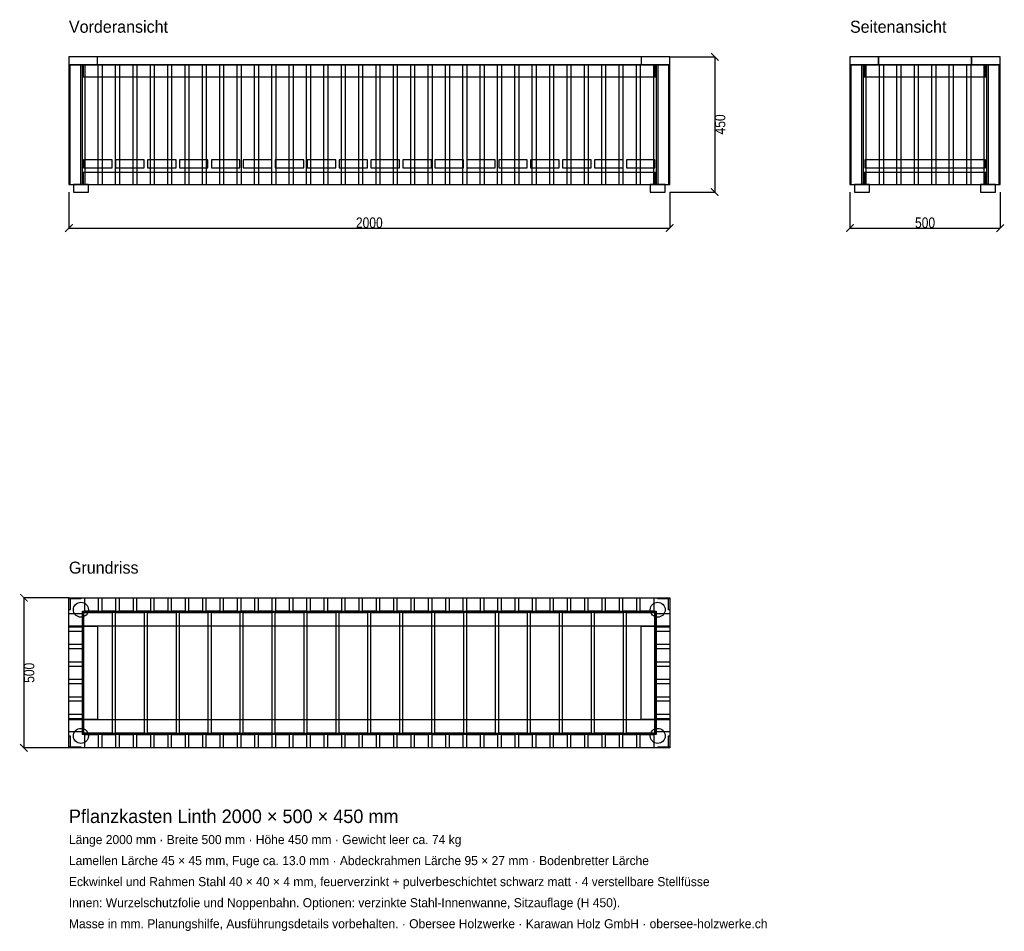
# Model space of a CAD drawing. Header units: millimetres. Extents: x -164 to 3114, y -3510 to -477.
import ezdxf

# ---------------------------------------------------------------- set-up
doc = ezdxf.new("R2010")
doc.units = ezdxf.units.MM
for name, color, linetype in [('2D_Ansichten', 7, 'Continuous'), ('2D_Masse', 1, 'Continuous'), ('2D_Text', 7, 'Continuous')]:
    doc.layers.add(name, color=color, linetype=linetype)
doc.styles.add('OpenSansCondensed-Light', font='OpenSansCondensed-Light.ttf')
doc.dimstyles.new('EZDXF', dxfattribs={"dimtxt": 35, "dimasz": 25, "dimexe": 0.375, "dimexo": 0.125, "dimgap": 0.1, "dimtad": 1, "dimdec": 0, "dimzin": 12, "dimdsep": 46, "dimtxsty": 'OpenSansCondensed-Light', "dimblk": 'ARCHTICK', "dimcen": 2.5, "dimazin": 3, "dimtfac": 0.5, "dimtmove": 2, "dimatfit": 3})

# ---------------------------------------------------------------- blocks, each defined once
blk = doc.blocks.new('_ARCHTICK')
at = {"color": 0, "linetype": 'BYBLOCK', "const_width": 0.15}
blk.add_lwpolyline([(-0.5, -0.5), (0.5, 0.5)], dxfattribs=at)

msp = doc.modelspace()

# ---------------------------------------------------------------- linework, layer by layer
at = {"layer": '2D_Ansichten'}
for points in [[(0, -627), (2000, -627), (2000, -600), (0, -600)], [(0, -627), (2000, -627), (2000, -600), (0, -600)], [(0, -627), (95, -627), (95, -600), (0, -600)], [(1905, -627), (2000, -627), (2000, -600), (1905, -600)], [(2600, -627), (2695, -627), (2695, -600), (2600, -600)], [(2695, -627), (3005, -627), (3005, -600), (2695, -600)], [(2695, -627), (3005, -627), (3005, -600), (2695, -600)], [(3005, -627), (3100, -627), (3100, -600), (3005, -600)], [(0, -1025), (40, -1025), (40, -627), (0, -627)], [(0, -1025), (4, -1025), (4, -627), (0, -627)], [(0, -1025), (40, -1025), (40, -627), (0, -627)], [(0, -1025), (4, -1025), (4, -627), (0, -627)], [(0, -1025), (45, -1025), (45, -627), (0, -627)], [(0, -1025), (45, -1025), (45, -627), (0, -627)], [(0, -1025), (45, -1025), (45, -627), (0, -627)], [(0, -1025), (45, -1025), (45, -627), (0, -627)], [(0, -1025), (45, -1025), (45, -627), (0, -627)], [(0, -1025), (45, -1025), (45, -627), (0, -627)], [(0, -1025), (45, -1025), (45, -627), (0, -627)], [(45, -667), (1955, -667), (1955, -627), (45, -627)], [(45, -667), (1955, -667), (1955, -627), (45, -627)], [(45, -667), (49, -667), (49, -627), (45, -627)], [(52.8, -1025), (97.8, -1025), (97.8, -627), (52.8, -627)], [(52.8, -1025), (97.8, -1025), (97.8, -627), (52.8, -627)], [(110.6, -1025), (155.6, -1025), (155.6, -627), (110.6, -627)], [(110.6, -1025), (155.6, -1025), (155.6, -627), (110.6, -627)], [(168.4, -1025), (213.4, -1025), (213.4, -627), (168.4, -627)], [(168.4, -1025), (213.4, -1025), (213.4, -627), (168.4, -627)], [(226.2, -1025), (271.2, -1025), (271.2, -627), (226.2, -627)], [(226.2, -1025), (271.2, -1025), (271.2, -627), (226.2, -627)], [(284, -1025), (329, -1025), (329, -627), (284, -627)], [(284, -1025), (329, -1025), (329, -627), (284, -627)], [(341.8, -1025), (386.8, -1025), (386.8, -627), (341.8, -627)], [(341.8, -1025), (386.8, -1025), (386.8, -627), (341.8, -627)], [(399.6, -1025), (444.6, -1025), (444.6, -627), (399.6, -627)], [(399.6, -1025), (444.6, -1025), (444.6, -627), (399.6, -627)], [(457.4, -1025), (502.4, -1025), (502.4, -627), (457.4, -627)], [(457.4, -1025), (502.4, -1025), (502.4, -627), (457.4, -627)], [(515.1, -1025), (560.1, -1025), (560.1, -627), (515.1, -627)], [(515.1, -1025), (560.1, -1025), (560.1, -627), (515.1, -627)], [(572.9, -1025), (617.9, -1025), (617.9, -627), (572.9, -627)], [(572.9, -1025), (617.9, -1025), (617.9, -627), (572.9, -627)], [(630.7, -1025), (675.7, -1025), (675.7, -627), (630.7, -627)], [(630.7, -1025), (675.7, -1025), (675.7, -627), (630.7, -627)], [(688.5, -1025), (733.5, -1025), (733.5, -627), (688.5, -627)], [(688.5, -1025), (733.5, -1025), (733.5, -627), (688.5, -627)], [(746.3, -1025), (791.3, -1025), (791.3, -627), (746.3, -627)], [(746.3, -1025), (791.3, -1025), (791.3, -627), (746.3, -627)], [(804.1, -1025), (849.1, -1025), (849.1, -627), (804.1, -627)], [(804.1, -1025), (849.1, -1025), (849.1, -627), (804.1, -627)], [(861.9, -1025), (906.9, -1025), (906.9, -627), (861.9, -627)], [(861.9, -1025), (906.9, -1025), (906.9, -627), (861.9, -627)], [(919.7, -1025), (964.7, -1025), (964.7, -627), (919.7, -627)], [(919.7, -1025), (964.7, -1025), (964.7, -627), (919.7, -627)], [(977.5, -1025), (1022.5, -1025), (1022.5, -627), (977.5, -627)], [(977.5, -1025), (1022.5, -1025), (1022.5, -627), (977.5, -627)], [(1035.3, -1025), (1080.3, -1025), (1080.3, -627), (1035.3, -627)], [(1035.3, -1025), (1080.3, -1025), (1080.3, -627), (1035.3, -627)], [(1093.1, -1025), (1138.1, -1025), (1138.1, -627), (1093.1, -627)], [(1093.1, -1025), (1138.1, -1025), (1138.1, -627), (1093.1, -627)], [(1150.9, -1025), (1195.9, -1025), (1195.9, -627), (1150.9, -627)], [(1150.9, -1025), (1195.9, -1025), (1195.9, -627), (1150.9, -627)], [(1208.7, -1025), (1253.7, -1025), (1253.7, -627), (1208.7, -627)], [(1208.7, -1025), (1253.7, -1025), (1253.7, -627), (1208.7, -627)], [(1266.5, -1025), (1311.5, -1025), (1311.5, -627), (1266.5, -627)], [(1266.5, -1025), (1311.5, -1025), (1311.5, -627), (1266.5, -627)], [(1324.3, -1025), (1369.3, -1025), (1369.3, -627), (1324.3, -627)], [(1324.3, -1025), (1369.3, -1025), (1369.3, -627), (1324.3, -627)], [(1382.1, -1025), (1427.1, -1025), (1427.1, -627), (1382.1, -627)], [(1382.1, -1025), (1427.1, -1025), (1427.1, -627), (1382.1, -627)], [(1439.9, -1025), (1484.9, -1025), (1484.9, -627), (1439.9, -627)], [(1439.9, -1025), (1484.9, -1025), (1484.9, -627), (1439.9, -627)], [(1497.6, -1025), (1542.6, -1025), (1542.6, -627), (1497.6, -627)], [(1497.6, -1025), (1542.6, -1025), (1542.6, -627), (1497.6, -627)], [(1555.4, -1025), (1600.4, -1025), (1600.4, -627), (1555.4, -627)], [(1555.4, -1025), (1600.4, -1025), (1600.4, -627), (1555.4, -627)], [(1613.2, -1025), (1658.2, -1025), (1658.2, -627), (1613.2, -627)], [(1613.2, -1025), (1658.2, -1025), (1658.2, -627), (1613.2, -627)], [(1671, -1025), (1716, -1025), (1716, -627), (1671, -627)], [(1671, -1025), (1716, -1025), (1716, -627), (1671, -627)], [(1728.8, -1025), (1773.8, -1025), (1773.8, -627), (1728.8, -627)], [(1728.8, -1025), (1773.8, -1025), (1773.8, -627), (1728.8, -627)], [(1786.6, -1025), (1831.6, -1025), (1831.6, -627), (1786.6, -627)], [(1786.6, -1025), (1831.6, -1025), (1831.6, -627), (1786.6, -627)], [(1844.4, -1025), (1889.4, -1025), (1889.4, -627), (1844.4, -627)], [(1844.4, -1025), (1889.4, -1025), (1889.4, -627), (1844.4, -627)], [(1902.2, -1025), (1947.2, -1025), (1947.2, -627), (1902.2, -627)], [(1902.2, -1025), (1947.2, -1025), (1947.2, -627), (1902.2, -627)], [(1951, -667), (1955, -667), (1955, -627), (1951, -627)], [(1955, -1025), (2000, -1025), (2000, -627), (1955, -627)], [(1955, -1025), (2000, -1025), (2000, -627), (1955, -627)], [(1955, -1025), (2000, -1025), (2000, -627), (1955, -627)], [(1955, -1025), (2000, -1025), (2000, -627), (1955, -627)], [(1955, -1025), (2000, -1025), (2000, -627), (1955, -627)], [(1955, -1025), (2000, -1025), (2000, -627), (1955, -627)], [(1955, -1025), (2000, -1025), (2000, -627), (1955, -627)], [(1960, -1025), (2000, -1025), (2000, -627), (1960, -627)], [(1960, -1025), (2000, -1025), (2000, -627), (1960, -627)], [(1996, -1025), (2000, -1025), (2000, -627), (1996, -627)], [(1996, -1025), (2000, -1025), (2000, -627), (1996, -627)], [(2600, -1025), (2604, -1025), (2604, -627), (2600, -627)], [(2600, -1025), (2640, -1025), (2640, -627), (2600, -627)], [(2600, -1025), (2604, -1025), (2604, -627), (2600, -627)], [(2600, -1025), (2640, -1025), (2640, -627), (2600, -627)], [(2600, -1025), (2645, -1025), (2645, -627), (2600, -627)], [(2600, -1025), (2645, -1025), (2645, -627), (2600, -627)], [(2600, -1025), (2645, -1025), (2645, -627), (2600, -627)], [(2600, -1025), (2645, -1025), (2645, -627), (2600, -627)], [(2600, -1025), (2645, -1025), (2645, -627), (2600, -627)], [(2600, -1025), (2645, -1025), (2645, -627), (2600, -627)], [(2600, -1025), (2645, -1025), (2645, -627), (2600, -627)], [(2600, -1025), (2645, -1025), (2645, -627), (2600, -627)], [(2600, -1025), (2645, -1025), (2645, -627), (2600, -627)], [(2600, -1025), (2645, -1025), (2645, -627), (2600, -627)], [(2600, -1025), (2645, -1025), (2645, -627), (2600, -627)], [(2600, -1025), (2645, -1025), (2645, -627), (2600, -627)], [(2600, -1025), (2645, -1025), (2645, -627), (2600, -627)], [(2600, -1025), (2645, -1025), (2645, -627), (2600, -627)], [(2600, -1025), (2645, -1025), (2645, -627), (2600, -627)], [(2600, -1025), (2645, -1025), (2645, -627), (2600, -627)], [(2600, -1025), (2645, -1025), (2645, -627), (2600, -627)], [(2600, -1025), (2645, -1025), (2645, -627), (2600, -627)], [(2600, -1025), (2645, -1025), (2645, -627), (2600, -627)], [(2600, -1025), (2645, -1025), (2645, -627), (2600, -627)], [(2600, -1025), (2645, -1025), (2645, -627), (2600, -627)], [(2600, -1025), (2645, -1025), (2645, -627), (2600, -627)], [(2600, -1025), (2645, -1025), (2645, -627), (2600, -627)], [(2600, -1025), (2645, -1025), (2645, -627), (2600, -627)], [(2600, -1025), (2645, -1025), (2645, -627), (2600, -627)], [(2600, -1025), (2645, -1025), (2645, -627), (2600, -627)], [(2600, -1025), (2645, -1025), (2645, -627), (2600, -627)], [(2600, -1025), (2645, -1025), (2645, -627), (2600, -627)], [(2600, -1025), (2645, -1025), (2645, -627), (2600, -627)], [(2600, -1025), (2645, -1025), (2645, -627), (2600, -627)], [(2600, -1025), (2645, -1025), (2645, -627), (2600, -627)], [(2600, -1025), (2645, -1025), (2645, -627), (2600, -627)], [(2600, -1025), (2645, -1025), (2645, -627), (2600, -627)], [(2645, -667), (2649, -667), (2649, -627), (2645, -627)], [(2649, -667), (3051, -667), (3051, -627), (2649, -627)], [(2649, -667), (3051, -667), (3051, -627), (2649, -627)], [(2653.1, -1025), (2698.1, -1025), (2698.1, -627), (2653.1, -627)], [(2653.1, -1025), (2698.1, -1025), (2698.1, -627), (2653.1, -627)], [(2711.2, -1025), (2756.2, -1025), (2756.2, -627), (2711.2, -627)], [(2711.2, -1025), (2756.2, -1025), (2756.2, -627), (2711.2, -627)], [(2769.4, -1025), (2814.4, -1025), (2814.4, -627), (2769.4, -627)], [(2769.4, -1025), (2814.4, -1025), (2814.4, -627), (2769.4, -627)], [(2827.5, -1025), (2872.5, -1025), (2872.5, -627), (2827.5, -627)], [(2827.5, -1025), (2872.5, -1025), (2872.5, -627), (2827.5, -627)], [(2885.6, -1025), (2930.6, -1025), (2930.6, -627), (2885.6, -627)], [(2885.6, -1025), (2930.6, -1025), (2930.6, -627), (2885.6, -627)], [(2943.8, -1025), (2988.8, -1025), (2988.8, -627), (2943.8, -627)], [(2943.8, -1025), (2988.8, -1025), (2988.8, -627), (2943.8, -627)], [(3001.9, -1025), (3046.9, -1025), (3046.9, -627), (3001.9, -627)], [(3001.9, -1025), (3046.9, -1025), (3046.9, -627), (3001.9, -627)], [(3051, -667), (3055, -667), (3055, -627), (3051, -627)], [(3055, -1025), (3100, -1025), (3100, -627), (3055, -627)], [(3055, -1025), (3100, -1025), (3100, -627), (3055, -627)], [(3055, -1025), (3100, -1025), (3100, -627), (3055, -627)], [(3055, -1025), (3100, -1025), (3100, -627), (3055, -627)], [(3055, -1025), (3100, -1025), (3100, -627), (3055, -627)], [(3055, -1025), (3100, -1025), (3100, -627), (3055, -627)], [(3055, -1025), (3100, -1025), (3100, -627), (3055, -627)], [(3055, -1025), (3100, -1025), (3100, -627), (3055, -627)], [(3055, -1025), (3100, -1025), (3100, -627), (3055, -627)], [(3055, -1025), (3100, -1025), (3100, -627), (3055, -627)], [(3055, -1025), (3100, -1025), (3100, -627), (3055, -627)], [(3055, -1025), (3100, -1025), (3100, -627), (3055, -627)], [(3055, -1025), (3100, -1025), (3100, -627), (3055, -627)], [(3055, -1025), (3100, -1025), (3100, -627), (3055, -627)], [(3055, -1025), (3100, -1025), (3100, -627), (3055, -627)], [(3055, -1025), (3100, -1025), (3100, -627), (3055, -627)], [(3055, -1025), (3100, -1025), (3100, -627), (3055, -627)], [(3055, -1025), (3100, -1025), (3100, -627), (3055, -627)], [(3055, -1025), (3100, -1025), (3100, -627), (3055, -627)], [(3055, -1025), (3100, -1025), (3100, -627), (3055, -627)], [(3055, -1025), (3100, -1025), (3100, -627), (3055, -627)], [(3055, -1025), (3100, -1025), (3100, -627), (3055, -627)], [(3055, -1025), (3100, -1025), (3100, -627), (3055, -627)], [(3055, -1025), (3100, -1025), (3100, -627), (3055, -627)], [(3055, -1025), (3100, -1025), (3100, -627), (3055, -627)], [(3055, -1025), (3100, -1025), (3100, -627), (3055, -627)], [(3055, -1025), (3100, -1025), (3100, -627), (3055, -627)], [(3055, -1025), (3100, -1025), (3100, -627), (3055, -627)], [(3055, -1025), (3100, -1025), (3100, -627), (3055, -627)], [(3055, -1025), (3100, -1025), (3100, -627), (3055, -627)], [(3055, -1025), (3100, -1025), (3100, -627), (3055, -627)], [(3055, -1025), (3100, -1025), (3100, -627), (3055, -627)], [(3055, -1025), (3100, -1025), (3100, -627), (3055, -627)], [(3060, -1025), (3100, -1025), (3100, -627), (3060, -627)], [(3060, -1025), (3100, -1025), (3100, -627), (3060, -627)], [(3096, -1025), (3100, -1025), (3100, -627), (3096, -627)], [(3096, -1025), (3100, -1025), (3100, -627), (3096, -627)], [(49, -970), (144, -970), (144, -943), (49, -943)], [(155.3, -970), (250.3, -970), (250.3, -943), (155.3, -943)], [(261.6, -970), (356.6, -970), (356.6, -943), (261.6, -943)], [(367.9, -970), (462.9, -970), (462.9, -943), (367.9, -943)], [(474.2, -970), (569.2, -970), (569.2, -943), (474.2, -943)], [(580.5, -970), (675.5, -970), (675.5, -943), (580.5, -943)], [(686.8, -970), (781.8, -970), (781.8, -943), (686.8, -943)], [(793.1, -970), (888.1, -970), (888.1, -943), (793.1, -943)], [(899.4, -970), (994.4, -970), (994.4, -943), (899.4, -943)], [(1005.6, -970), (1100.6, -970), (1100.6, -943), (1005.6, -943)], [(1111.9, -970), (1206.9, -970), (1206.9, -943), (1111.9, -943)], [(1218.2, -970), (1313.2, -970), (1313.2, -943), (1218.2, -943)], [(1324.5, -970), (1419.5, -970), (1419.5, -943), (1324.5, -943)], [(1430.8, -970), (1525.8, -970), (1525.8, -943), (1430.8, -943)], [(1537.1, -970), (1632.1, -970), (1632.1, -943), (1537.1, -943)], [(1643.4, -970), (1738.4, -970), (1738.4, -943), (1643.4, -943)], [(1749.7, -970), (1844.7, -970), (1844.7, -943), (1749.7, -943)], [(1856, -970), (1951, -970), (1951, -943), (1856, -943)], [(2649, -970), (3051, -970), (3051, -943), (2649, -943)], [(2649, -970), (3051, -970), (3051, -943), (2649, -943)], [(2649, -970), (3051, -970), (3051, -943), (2649, -943)], [(2649, -970), (3051, -970), (3051, -943), (2649, -943)], [(2649, -970), (3051, -970), (3051, -943), (2649, -943)], [(2649, -970), (3051, -970), (3051, -943), (2649, -943)], [(2649, -970), (3051, -970), (3051, -943), (2649, -943)], [(2649, -970), (3051, -970), (3051, -943), (2649, -943)], [(2649, -970), (3051, -970), (3051, -943), (2649, -943)], [(2649, -970), (3051, -970), (3051, -943), (2649, -943)], [(2649, -970), (3051, -970), (3051, -943), (2649, -943)], [(2649, -970), (3051, -970), (3051, -943), (2649, -943)], [(2649, -970), (3051, -970), (3051, -943), (2649, -943)], [(2649, -970), (3051, -970), (3051, -943), (2649, -943)], [(2649, -970), (3051, -970), (3051, -943), (2649, -943)], [(2649, -970), (3051, -970), (3051, -943), (2649, -943)], [(2649, -970), (3051, -970), (3051, -943), (2649, -943)], [(2649, -970), (3051, -970), (3051, -943), (2649, -943)], [(45, -1025), (1955, -1025), (1955, -985), (45, -985)], [(45, -1025), (1955, -1025), (1955, -985), (45, -985)], [(45, -1025), (49, -1025), (49, -985), (45, -985)], [(1951, -1025), (1955, -1025), (1955, -985), (1951, -985)], [(2645, -1025), (2649, -1025), (2649, -985), (2645, -985)], [(2649, -1025), (3051, -1025), (3051, -985), (2649, -985)], [(2649, -1025), (3051, -1025), (3051, -985), (2649, -985)], [(3051, -1025), (3055, -1025), (3055, -985), (3051, -985)], [(15, -1050), (65, -1050), (65, -1025), (15, -1025)], [(15, -1050), (65, -1050), (65, -1025), (15, -1025)], [(1935, -1050), (1985, -1050), (1985, -1025), (1935, -1025)], [(1935, -1050), (1985, -1050), (1985, -1025), (1935, -1025)], [(2615, -1050), (2665, -1050), (2665, -1025), (2615, -1025)], [(2615, -1050), (2665, -1050), (2665, -1025), (2615, -1025)], [(3035, -1050), (3085, -1050), (3085, -1025), (3035, -1025)], [(3035, -1050), (3085, -1050), (3085, -1025), (3035, -1025)], [(0, -2400), (40, -2400), (40, -2404), (0, -2404)], [(0, -2400), (4, -2400), (4, -2440), (0, -2440)], [(0, -2400), (2000, -2400), (2000, -2495), (0, -2495)], [(15, -2440), (15.5, -2435.1), (16.9, -2430.4), (19.2, -2426.1), (22.3, -2422.3), (26.1, -2419.2), (30.4, -2416.9), (35.1, -2415.5), (40, -2415), (44.9, -2415.5), (49.6, -2416.9), (53.9, -2419.2), (57.7, -2422.3), (60.8, -2426.1), (63.1, -2430.4), (64.5, -2435.1), (65, -2440), (64.5, -2444.9), (63.1, -2449.6), (60.8, -2453.9), (57.7, -2457.7), (53.9, -2460.8), (49.6, -2463.1), (44.9, -2464.5), (40, -2465), (35.1, -2464.5), (30.4, -2463.1), (26.1, -2460.8), (22.3, -2457.7), (19.2, -2453.9), (16.9, -2449.6), (15.5, -2444.9)], [(52.8, -2400), (97.8, -2400), (97.8, -2445), (52.8, -2445)], [(110.6, -2400), (155.6, -2400), (155.6, -2445), (110.6, -2445)], [(168.4, -2400), (213.4, -2400), (213.4, -2445), (168.4, -2445)], [(226.2, -2400), (271.2, -2400), (271.2, -2445), (226.2, -2445)], [(284, -2400), (329, -2400), (329, -2445), (284, -2445)], [(341.8, -2400), (386.8, -2400), (386.8, -2445), (341.8, -2445)], [(399.6, -2400), (444.6, -2400), (444.6, -2445), (399.6, -2445)], [(457.4, -2400), (502.4, -2400), (502.4, -2445), (457.4, -2445)], [(515.1, -2400), (560.1, -2400), (560.1, -2445), (515.1, -2445)], [(572.9, -2400), (617.9, -2400), (617.9, -2445), (572.9, -2445)], [(630.7, -2400), (675.7, -2400), (675.7, -2445), (630.7, -2445)], [(688.5, -2400), (733.5, -2400), (733.5, -2445), (688.5, -2445)], [(746.3, -2400), (791.3, -2400), (791.3, -2445), (746.3, -2445)], [(804.1, -2400), (849.1, -2400), (849.1, -2445), (804.1, -2445)], [(861.9, -2400), (906.9, -2400), (906.9, -2445), (861.9, -2445)], [(919.7, -2400), (964.7, -2400), (964.7, -2445), (919.7, -2445)], [(977.5, -2400), (1022.5, -2400), (1022.5, -2445), (977.5, -2445)], [(1035.3, -2400), (1080.3, -2400), (1080.3, -2445), (1035.3, -2445)], [(1093.1, -2400), (1138.1, -2400), (1138.1, -2445), (1093.1, -2445)], [(1150.9, -2400), (1195.9, -2400), (1195.9, -2445), (1150.9, -2445)], [(1208.7, -2400), (1253.7, -2400), (1253.7, -2445), (1208.7, -2445)], [(1266.5, -2400), (1311.5, -2400), (1311.5, -2445), (1266.5, -2445)], [(1324.3, -2400), (1369.3, -2400), (1369.3, -2445), (1324.3, -2445)], [(1382.1, -2400), (1427.1, -2400), (1427.1, -2445), (1382.1, -2445)], [(1439.9, -2400), (1484.9, -2400), (1484.9, -2445), (1439.9, -2445)], [(1497.6, -2400), (1542.6, -2400), (1542.6, -2445), (1497.6, -2445)], [(1555.4, -2400), (1600.4, -2400), (1600.4, -2445), (1555.4, -2445)], [(1613.2, -2400), (1658.2, -2400), (1658.2, -2445), (1613.2, -2445)], [(1671, -2400), (1716, -2400), (1716, -2445), (1671, -2445)], [(1728.8, -2400), (1773.8, -2400), (1773.8, -2445), (1728.8, -2445)], [(1786.6, -2400), (1831.6, -2400), (1831.6, -2445), (1786.6, -2445)], [(1844.4, -2400), (1889.4, -2400), (1889.4, -2445), (1844.4, -2445)], [(1902.2, -2400), (1947.2, -2400), (1947.2, -2445), (1902.2, -2445)], [(1935, -2440), (1935.5, -2435.1), (1936.9, -2430.4), (1939.2, -2426.1), (1942.3, -2422.3), (1946.1, -2419.2), (1950.4, -2416.9), (1955.1, -2415.5), (1960, -2415), (1964.9, -2415.5), (1969.6, -2416.9), (1973.9, -2419.2), (1977.7, -2422.3), (1980.8, -2426.1), (1983.1, -2430.4), (1984.5, -2435.1), (1985, -2440), (1984.5, -2444.9), (1983.1, -2449.6), (1980.8, -2453.9), (1977.7, -2457.7), (1973.9, -2460.8), (1969.6, -2463.1), (1964.9, -2464.5), (1960, -2465), (1955.1, -2464.5), (1950.4, -2463.1), (1946.1, -2460.8), (1942.3, -2457.7), (1939.2, -2453.9), (1936.9, -2449.6), (1935.5, -2444.9)], [(1960, -2400), (2000, -2400), (2000, -2404), (1960, -2404)], [(1996, -2400), (2000, -2400), (2000, -2440), (1996, -2440)], [(0, -2453.1), (45, -2453.1), (45, -2498.1), (0, -2498.1)], [(45, -2445), (1955, -2445), (1955, -2449), (45, -2449)], [(45, -2445), (1955, -2445), (1955, -2449), (45, -2449)], [(45, -2449), (49, -2449), (49, -2851), (45, -2851)], [(45, -2449), (49, -2449), (49, -2851), (45, -2851)], [(49, -2449), (144, -2449), (144, -2851), (49, -2851)], [(155.3, -2449), (250.3, -2449), (250.3, -2851), (155.3, -2851)], [(261.6, -2449), (356.6, -2449), (356.6, -2851), (261.6, -2851)], [(367.9, -2449), (462.9, -2449), (462.9, -2851), (367.9, -2851)], [(474.2, -2449), (569.2, -2449), (569.2, -2851), (474.2, -2851)], [(580.5, -2449), (675.5, -2449), (675.5, -2851), (580.5, -2851)], [(686.8, -2449), (781.8, -2449), (781.8, -2851), (686.8, -2851)], [(793.1, -2449), (888.1, -2449), (888.1, -2851), (793.1, -2851)], [(899.4, -2449), (994.4, -2449), (994.4, -2851), (899.4, -2851)], [(1005.6, -2449), (1100.6, -2449), (1100.6, -2851), (1005.6, -2851)], [(1111.9, -2449), (1206.9, -2449), (1206.9, -2851), (1111.9, -2851)], [(1218.2, -2449), (1313.2, -2449), (1313.2, -2851), (1218.2, -2851)], [(1324.5, -2449), (1419.5, -2449), (1419.5, -2851), (1324.5, -2851)], [(1430.8, -2449), (1525.8, -2449), (1525.8, -2851), (1430.8, -2851)], [(1537.1, -2449), (1632.1, -2449), (1632.1, -2851), (1537.1, -2851)], [(1643.4, -2449), (1738.4, -2449), (1738.4, -2851), (1643.4, -2851)], [(1749.7, -2449), (1844.7, -2449), (1844.7, -2851), (1749.7, -2851)], [(1856, -2449), (1951, -2449), (1951, -2851), (1856, -2851)], [(1951, -2449), (1955, -2449), (1955, -2851), (1951, -2851)], [(1951, -2449), (1955, -2449), (1955, -2851), (1951, -2851)], [(1955, -2453.1), (2000, -2453.1), (2000, -2498.1), (1955, -2498.1)], [(0, -2495), (95, -2495), (95, -2805), (0, -2805)], [(0, -2511.2), (45, -2511.2), (45, -2556.2), (0, -2556.2)], [(1905, -2495), (2000, -2495), (2000, -2805), (1905, -2805)], [(1955, -2511.2), (2000, -2511.2), (2000, -2556.2), (1955, -2556.2)], [(0, -2569.4), (45, -2569.4), (45, -2614.4), (0, -2614.4)], [(1955, -2569.4), (2000, -2569.4), (2000, -2614.4), (1955, -2614.4)], [(0, -2627.5), (45, -2627.5), (45, -2672.5), (0, -2672.5)], [(1955, -2627.5), (2000, -2627.5), (2000, -2672.5), (1955, -2672.5)], [(0, -2685.6), (45, -2685.6), (45, -2730.6), (0, -2730.6)], [(1955, -2685.6), (2000, -2685.6), (2000, -2730.6), (1955, -2730.6)], [(0, -2743.8), (45, -2743.8), (45, -2788.8), (0, -2788.8)], [(1955, -2743.8), (2000, -2743.8), (2000, -2788.8), (1955, -2788.8)], [(0, -2801.9), (45, -2801.9), (45, -2846.9), (0, -2846.9)], [(0, -2805), (2000, -2805), (2000, -2900), (0, -2900)], [(1955, -2801.9), (2000, -2801.9), (2000, -2846.9), (1955, -2846.9)], [(15, -2860), (15.5, -2855.1), (16.9, -2850.4), (19.2, -2846.1), (22.3, -2842.3), (26.1, -2839.2), (30.4, -2836.9), (35.1, -2835.5), (40, -2835), (44.9, -2835.5), (49.6, -2836.9), (53.9, -2839.2), (57.7, -2842.3), (60.8, -2846.1), (63.1, -2850.4), (64.5, -2855.1), (65, -2860), (64.5, -2864.9), (63.1, -2869.6), (60.8, -2873.9), (57.7, -2877.7), (53.9, -2880.8), (49.6, -2883.1), (44.9, -2884.5), (40, -2885), (35.1, -2884.5), (30.4, -2883.1), (26.1, -2880.8), (22.3, -2877.7), (19.2, -2873.9), (16.9, -2869.6), (15.5, -2864.9)], [(45, -2851), (1955, -2851), (1955, -2855), (45, -2855)], [(45, -2851), (1955, -2851), (1955, -2855), (45, -2855)], [(1935, -2860), (1935.5, -2855.1), (1936.9, -2850.4), (1939.2, -2846.1), (1942.3, -2842.3), (1946.1, -2839.2), (1950.4, -2836.9), (1955.1, -2835.5), (1960, -2835), (1964.9, -2835.5), (1969.6, -2836.9), (1973.9, -2839.2), (1977.7, -2842.3), (1980.8, -2846.1), (1983.1, -2850.4), (1984.5, -2855.1), (1985, -2860), (1984.5, -2864.9), (1983.1, -2869.6), (1980.8, -2873.9), (1977.7, -2877.7), (1973.9, -2880.8), (1969.6, -2883.1), (1964.9, -2884.5), (1960, -2885), (1955.1, -2884.5), (1950.4, -2883.1), (1946.1, -2880.8), (1942.3, -2877.7), (1939.2, -2873.9), (1936.9, -2869.6), (1935.5, -2864.9)], [(0, -2860), (4, -2860), (4, -2900), (0, -2900)], [(52.8, -2855), (97.8, -2855), (97.8, -2900), (52.8, -2900)], [(110.6, -2855), (155.6, -2855), (155.6, -2900), (110.6, -2900)], [(168.4, -2855), (213.4, -2855), (213.4, -2900), (168.4, -2900)], [(226.2, -2855), (271.2, -2855), (271.2, -2900), (226.2, -2900)], [(284, -2855), (329, -2855), (329, -2900), (284, -2900)], [(341.8, -2855), (386.8, -2855), (386.8, -2900), (341.8, -2900)], [(399.6, -2855), (444.6, -2855), (444.6, -2900), (399.6, -2900)], [(457.4, -2855), (502.4, -2855), (502.4, -2900), (457.4, -2900)], [(515.1, -2855), (560.1, -2855), (560.1, -2900), (515.1, -2900)], [(572.9, -2855), (617.9, -2855), (617.9, -2900), (572.9, -2900)], [(630.7, -2855), (675.7, -2855), (675.7, -2900), (630.7, -2900)], [(688.5, -2855), (733.5, -2855), (733.5, -2900), (688.5, -2900)], [(746.3, -2855), (791.3, -2855), (791.3, -2900), (746.3, -2900)], [(804.1, -2855), (849.1, -2855), (849.1, -2900), (804.1, -2900)], [(861.9, -2855), (906.9, -2855), (906.9, -2900), (861.9, -2900)], [(919.7, -2855), (964.7, -2855), (964.7, -2900), (919.7, -2900)], [(977.5, -2855), (1022.5, -2855), (1022.5, -2900), (977.5, -2900)], [(1035.3, -2855), (1080.3, -2855), (1080.3, -2900), (1035.3, -2900)], [(1093.1, -2855), (1138.1, -2855), (1138.1, -2900), (1093.1, -2900)], [(1150.9, -2855), (1195.9, -2855), (1195.9, -2900), (1150.9, -2900)], [(1208.7, -2855), (1253.7, -2855), (1253.7, -2900), (1208.7, -2900)], [(1266.5, -2855), (1311.5, -2855), (1311.5, -2900), (1266.5, -2900)], [(1324.3, -2855), (1369.3, -2855), (1369.3, -2900), (1324.3, -2900)], [(1382.1, -2855), (1427.1, -2855), (1427.1, -2900), (1382.1, -2900)], [(1439.9, -2855), (1484.9, -2855), (1484.9, -2900), (1439.9, -2900)], [(1497.6, -2855), (1542.6, -2855), (1542.6, -2900), (1497.6, -2900)], [(1555.4, -2855), (1600.4, -2855), (1600.4, -2900), (1555.4, -2900)], [(1613.2, -2855), (1658.2, -2855), (1658.2, -2900), (1613.2, -2900)], [(1671, -2855), (1716, -2855), (1716, -2900), (1671, -2900)], [(1728.8, -2855), (1773.8, -2855), (1773.8, -2900), (1728.8, -2900)], [(1786.6, -2855), (1831.6, -2855), (1831.6, -2900), (1786.6, -2900)], [(1844.4, -2855), (1889.4, -2855), (1889.4, -2900), (1844.4, -2900)], [(1902.2, -2855), (1947.2, -2855), (1947.2, -2900), (1902.2, -2900)], [(1996, -2860), (2000, -2860), (2000, -2900), (1996, -2900)], [(0, -2896), (40, -2896), (40, -2900), (0, -2900)], [(1960, -2896), (2000, -2896), (2000, -2900), (1960, -2900)]]:
    msp.add_lwpolyline(points, close=True, dxfattribs=at)

# ---------------------------------------------------------------- texts
at = {"layer": '2D_Text'}
for s, height, p in [('Vorderansicht', 40, (0, -520)), ('Seitenansicht', 40, (2600, -520)), ('Grundriss', 40, (0, -2320)), ('Pflanzkasten Linth 2000 × 500 × 450 mm', 45, (0, -3150)), ('Länge 2000 mm · Breite 500 mm · Höhe 450 mm · Gewicht leer ca. 74 kg', 30, (0, -3220)), ('Lamellen Lärche 45 × 45 mm, Fuge ca. 13.0 mm · Abdeckrahmen Lärche 95 × 27 mm · Bodenbretter Lärche', 30, (0, -3290)), ('Eckwinkel und Rahmen Stahl 40 × 40 × 4 mm, feuerverzinkt + pulverbeschichtet schwarz matt · 4 verstellbare Stellfüsse', 30, (0, -3360)), ('Innen: Wurzelschutzfolie und Noppenbahn. Optionen: verzinkte Stahl-Innenwanne, Sitzauflage (H 450).', 30, (0, -3430)), ('Masse in mm. Planungshilfe, Ausführungsdetails vorbehalten. · Obersee Holzwerke · Karawan Holz GmbH · obersee-holzwerke.ch', 30, (0, -3500))]:
    msp.add_text(s, height=height, dxfattribs=at).set_placement(p)

# ---------------------------------------------------------------- dimensions: what is measured, and where the dimension line sits
at = {"layer": '2D_Masse'}
for base, p1, p2 in [((2150, -600), (2000, -600), (2000, -1050)), ((-150, -2400), (0, -2400), (0, -2900))]:
    msp.add_linear_dim(base=base, p1=p1, p2=p2, angle=90, dimstyle='EZDXF', dxfattribs=at).render()
for base, p1, p2 in [((0, -1170), (0, -1050), (2000, -1050)), ((2600, -1170), (2600, -1050), (3100, -1050))]:
    msp.add_linear_dim(base=base, p1=p1, p2=p2, dimstyle='EZDXF', dxfattribs=at).render()

doc.saveas('drawing.dxf')
